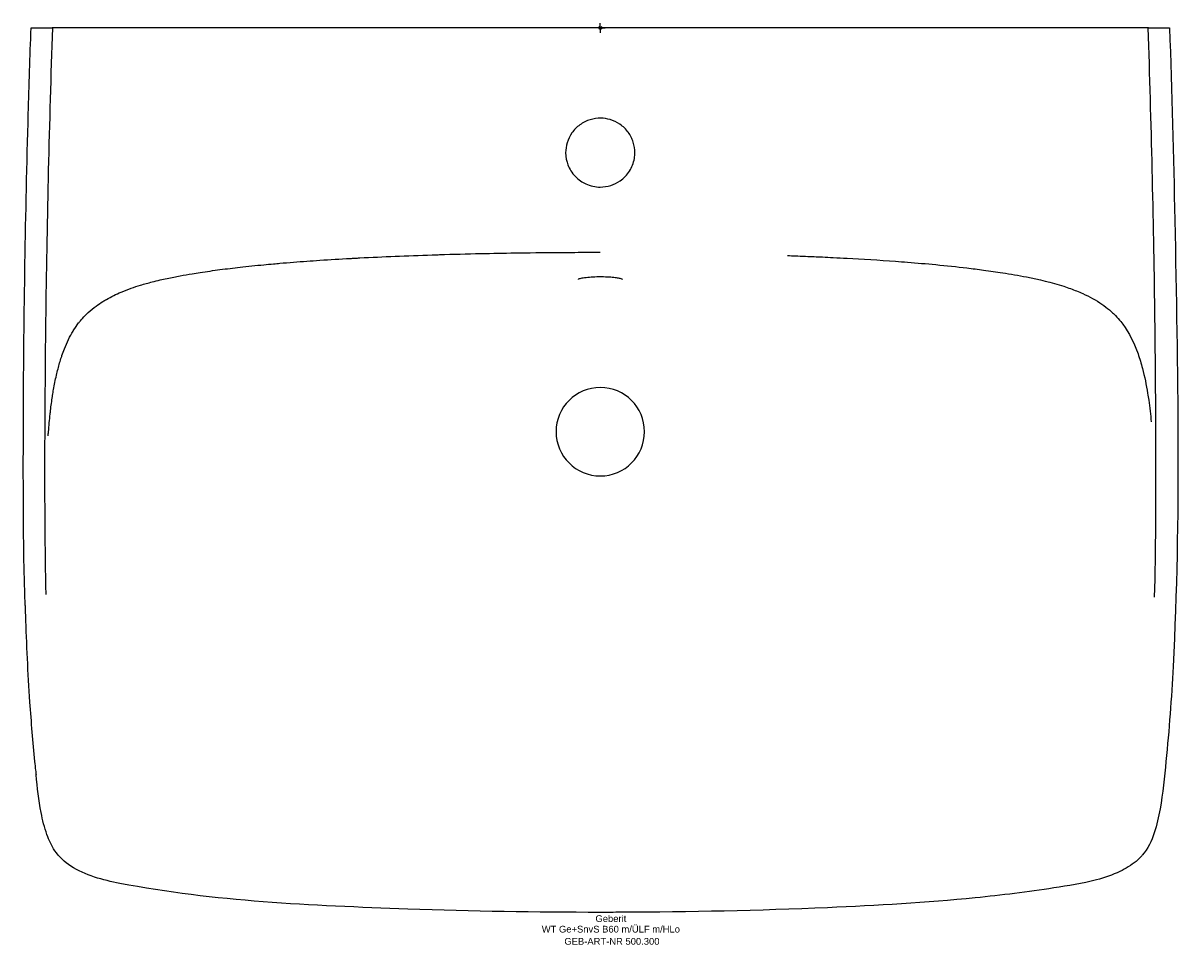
# Model space of a CAD drawing. Header units: millimetres. Extents: x -300 to 302, y -477 to 2.
import ezdxf
from ezdxf.enums import TextEntityAlignment as Align

# ---------------------------------------------------------------- set-up
doc = ezdxf.new("R2010")
doc.units = ezdxf.units.MM
doc.layers.get('0').update_dxf_attribs({"linetype": 'CONTINUOUS'})
for name, color, linetype, lineweight in [('Arbeitspunkt(DIN)', 7, 'CONTINUOUS', 25), ('GEB-ART-NR', 1, 'CONTINUOUS', 18), ('GEB-BEZUG', 2, 'CONTINUOUS', 25), ('GEB-TEXT', 5, 'CONTINUOUS', 18)]:
    doc.layers.add(name, color=color, linetype=linetype, lineweight=lineweight)
doc.layers.add('GEB-KONTUR-A', color=5, linetype='CONTINUOUS')
doc.styles.get("Standard").update_dxf_attribs({"font": 'arial.ttf'})

# ---------------------------------------------------------------- blocks, each defined once
blk = doc.blocks.new('Einfügepunkt')
at = {"layer": 'GEB-BEZUG'}
for p, q in [((-0.71, -0.71), (0.71, 0.71)), ((-0.71, 0.71), (0.71, -0.71))]:
    blk.add_line(p, q, dxfattribs=at)

msp = doc.modelspace()

# ---------------------------------------------------------------- linework, layer by layer
at = {"layer": 'Arbeitspunkt(DIN)', "ltscale": 25}
for q in [(-2.5, 0), (0, 2.5), (0, -2.5), (2.5, 0)]:
    msp.add_line((0, 0), q, dxfattribs=at)
at = {"layer": 'GEB-KONTUR-A', "ltscale": 25}
for p, q in [((-284.9, 0), (-285.02, 0)), ((284.9, 0), (0, 0)), ((285, 0), (284.9, 0)), ((285, 0), (296, 0)), ((0.24, -46.78), (0.24, -46.78)), ((0, -460.01), (0, -460.01))]:
    msp.add_line(p, q, dxfattribs=at)
for start, end in [(90, 270), (270, 90)]:
    msp.add_arc((0, -210), 23, start, end, dxfattribs=at)
for points, knots in [([(-299.12, -300.44), (-300.1, -267.11), (-300.09, -233.76), (-299.73, -148.52), (-298.88, -96.61), (-297, -29.82), (-296.53, -14.91), (-296, 0)], [0, 0, 0, 0, 10.002114, 10.002114, 25.573704, 25.573704, 30.048574, 30.048574, 30.048574, 30.048574]), ([(-296, 0), (-296, 0), (-295.93, 0), (-295.79, 0), (-295.65, 0), (-295.45, 0), (-295.18, 0), (-295.17, 0), (-295.16, 0), (-295.15, 0), (-294.61, 0), (-293.81, 0), (-292.81, 0), (-292.81, 0), (-292.8, 0), (-292.8, 0), (-291.81, 0), (-290.63, 0), (-289.34, 0), (-289.3, 0), (-289.26, 0), (-289.22, 0), (-288.58, 0), (-287.91, 0), (-287.23, 0), (-286.87, 0), (-286.5, 0), (-286.14, 0), (-285.95, 0), (-285.77, 0), (-285.58, 0), (-285.54, 0), (-285.49, 0), (-285.45, 0), (-285.41, 0), (-285.38, 0), (-285.34, 0), (-285.24, 0), (-285.13, 0), (-285.01, 0)], [0.003795, 0.003795, 0.003795, 0.003795, 0.220156, 0.220156, 0.220156, 0.432769, 0.432769, 0.432769, 0.440115, 0.440115, 0.440115, 0.862278, 0.862278, 0.862278, 0.864912, 0.864912, 0.864912, 1.284548, 1.284548, 1.284548, 1.297168, 1.297168, 1.297168, 1.506104, 1.506104, 1.506104, 1.617027, 1.617027, 1.617027, 1.672484, 1.672484, 1.672484, 1.686348, 1.686348, 1.686348, 1.696746, 1.696746, 1.696746, 1.727938, 1.727938, 1.727938, 1.727938]), ([(-284.9, 0), (-285.73, -24.66), (-286.44, -49.32), (-287.59, -98.43), (-288.04, -122.88), (-288.36, -147.55), (-288.36, -147.77), (-288.68, -172.33), (-288.87, -196.68), (-288.93, -221.35), (-288.93, -221.67), (-288.98, -246.23), (-288.9, -270.48), (-288.29, -294.71)], [0, 0, 0, 0, 0.2510944, 0.2510944, 0.5, 0.5, 0.5021855, 0.5021855, 0.75, 0.75, 0.7532776, 0.7532776, 0.9999875, 0.9999875, 0.9999875, 0.9999875]), ([(0, 0), (-47.49, 0), (-94.98, 0), (-166.21, 0), (-189.95, 0), (-237.44, 0), (-261.17, 0), (-284.9, 0)], [-28.49157, -28.49157, -28.49157, -28.49157, -14.246263, -14.246263, -7.123006, -7.123006, -0.000001, -0.000001, -0.000001, -0.000001]), ([(296, 0), (297.16, -33.31), (298.07, -66.64), (300.26, -177.34), (301.87, -254.85), (296.97, -348.61), (295.78, -365.06), (293.29, -389.74), (292.5, -398.03), (290.33, -410.39), (289.41, -414.55), (286.67, -422.79), (284.71, -426.97), (281.81, -430.34)], [0, 0, 0, 0, 10.000272, 10.000272, 33.217879, 33.217879, 38.164361, 38.164361, 40.658314, 40.658314, 41.928945, 41.928945, 43.262677, 43.262677, 43.262677, 43.262677]), ([(288.24, -296), (288.87, -271.29), (289.01, -233.96), (288.76, -184.45), (288.25, -135.17), (287.13, -73.79), (285.72, -24.65), (284.9, 0)], [0, 0, 0, 0, 0.249998, 0.374998, 0.499999, 0.749999, 1, 1, 1, 1]), ([(0.24, -46.94), (-1.59, -46.94), (-3.45, -47.18), (-7.13, -48.29), (-8.99, -49.21), (-12.21, -51.55), (-13.63, -53), (-15.84, -56.18), (-16.69, -57.94), (-17.75, -61.43), (-18.02, -63.2), (-18.02, -64.95)], [0, 0, 0, 0, 0.549153, 0.549153, 1.153955, 1.153955, 1.74502, 1.74502, 2.316854, 2.316854, 2.841462, 2.841462, 2.841462, 2.841462]), ([(18.01, -64.93), (18.01, -63.08), (17.71, -61.2), (16.54, -57.61), (15.65, -55.84), (13.33, -52.67), (11.86, -51.25), (8.65, -49.05), (6.88, -48.21), (3.49, -47.22), (1.86, -46.97), (0.24, -46.94)], [0, 0, 0, 0, 0.555485, 0.555485, 1.1351, 1.1351, 1.732179, 1.732179, 2.304262, 2.304262, 2.790821, 2.790821, 2.790821, 2.790821]), ([(-18.02, -64.86), (-18.01, -67.27), (-17.5, -69.42), (-15.98, -73.4), (-14.7, -75.44), (-11.32, -79.01), (-9.37, -80.27), (-6.39, -81.64), (-5.15, -82.06), (-2.61, -82.63), (-1.31, -82.77), (0, -82.76)], [0.5695197, 0.5695197, 0.5695197, 0.5695197, 0.7121456, 0.7121456, 0.8912192, 0.8912192, 1.0837715, 1.0837715, 1.2107754, 1.2107754, 1.3378156, 1.3378156, 1.3378156, 1.3378156]), ([(0, -82.76), (1.82, -82.76), (3.64, -82.48), (7.15, -81.39), (8.79, -80.58), (12.25, -78.18), (13.89, -76.45), (16.44, -72.44), (17.31, -70.21), (17.91, -66.87), (18, -65.86), (18.01, -64.85)], [0, 0, 0, 0, 0.547711, 0.547711, 1.099307, 1.099307, 1.818858, 1.818858, 2.537547, 2.537547, 2.847919, 2.847919, 2.847919, 2.847919]), ([(-287.1, -212.24), (-287.04, -211.49), (-286.98, -210.75), (-286.92, -210), (-286.68, -206.94), (-286.4, -203.88), (-286.06, -200.82), (-285.99, -200.2), (-285.92, -199.58), (-285.85, -198.96), (-285.56, -196.51), (-285.24, -194.06), (-284.87, -191.62), (-284.84, -191.45), (-284.81, -191.28), (-284.79, -191.11), (-284.63, -190.08), (-284.46, -189.06), (-284.28, -188.04), (-283.85, -185.56), (-283.36, -183.1), (-282.8, -180.65), (-282.54, -179.53), (-282.27, -178.42), (-281.98, -177.32), (-281.45, -175.28), (-280.86, -173.25), (-280.2, -171.25), (-280.11, -170.97), (-280.02, -170.7), (-279.93, -170.43), (-279.53, -169.26), (-279.11, -168.1), (-278.66, -166.94), (-277.99, -165.26), (-277.27, -163.6), (-276.48, -161.98), (-275.76, -160.51), (-274.98, -159.07), (-274.13, -157.67), (-274.04, -157.52), (-273.95, -157.38), (-273.86, -157.23), (-273.05, -155.93), (-272.18, -154.67), (-271.25, -153.46), (-271.09, -153.24), (-270.92, -153.03), (-270.75, -152.82), (-270.48, -152.48), (-270.2, -152.14), (-269.92, -151.81), (-269.03, -150.77), (-268.1, -149.78), (-267.12, -148.83), (-266.83, -148.54), (-266.53, -148.26), (-266.22, -147.98), (-264.94, -146.81), (-263.59, -145.71), (-262.18, -144.68), (-261.03, -143.84), (-259.84, -143.04), (-258.63, -142.28), (-258.04, -141.92), (-257.45, -141.57), (-256.85, -141.22), (-255.59, -140.49), (-254.3, -139.81), (-253, -139.17), (-251.72, -138.54), (-250.43, -137.96), (-249.13, -137.4), (-247.4, -136.67), (-245.66, -135.99), (-243.89, -135.37), (-242.31, -134.81), (-240.72, -134.29), (-239.11, -133.8), (-237.08, -133.18), (-235.04, -132.62), (-232.98, -132.09), (-231.61, -131.74), (-230.24, -131.41), (-228.86, -131.09), (-226.49, -130.55), (-224.11, -130.05), (-221.73, -129.57), (-220.66, -129.36), (-219.59, -129.16), (-218.51, -128.96), (-216.4, -128.57), (-214.28, -128.2), (-212.15, -127.84), (-210.81, -127.62), (-209.47, -127.41), (-208.13, -127.2), (-204.67, -126.66), (-201.21, -126.17), (-197.75, -125.71), (-194.28, -125.25), (-190.81, -124.83), (-187.34, -124.44), (-183.24, -123.97), (-179.14, -123.55), (-175.04, -123.16), (-173.34, -122.99), (-171.64, -122.84), (-169.95, -122.69), (-168.82, -122.58), (-167.69, -122.49), (-166.56, -122.39), (-161.93, -121.99), (-157.29, -121.63), (-152.66, -121.3), (-150.38, -121.13), (-148.09, -120.97), (-145.81, -120.82), (-140.56, -120.47), (-135.3, -120.16), (-130.04, -119.87), (-129.2, -119.82), (-128.37, -119.78), (-127.53, -119.73), (-126.71, -119.69), (-125.9, -119.64), (-125.09, -119.6), (-118.95, -119.28), (-112.81, -119), (-106.66, -118.74), (-105.9, -118.71), (-105.13, -118.68), (-104.37, -118.64), (-97.93, -118.38), (-91.48, -118.15), (-85.04, -117.95), (-84.57, -117.93), (-84.1, -117.92), (-83.63, -117.9), (-76.47, -117.68), (-69.32, -117.49), (-62.16, -117.33), (-61.42, -117.32), (-60.67, -117.3), (-59.93, -117.29), (-53.95, -117.16), (-47.98, -117.05), (-42, -116.97), (-34.51, -116.86), (-27.03, -116.79), (-19.54, -116.74), (-15.29, -116.72), (-11.05, -116.7), (-6.81, -116.69), (-4.54, -116.68), (-2.27, -116.68), (0, -116.68)], [0, 0, 0, 0, 0.006614, 0.006614, 0.006614, 0.033735, 0.033735, 0.033735, 0.039242, 0.039242, 0.039242, 0.060967, 0.060967, 0.060967, 0.0625, 0.0625, 0.0625, 0.071643, 0.071643, 0.071643, 0.093813, 0.093813, 0.093813, 0.103871, 0.103871, 0.103871, 0.122475, 0.122475, 0.122475, 0.125, 0.125, 0.125, 0.135914, 0.135914, 0.135914, 0.15185, 0.15185, 0.15185, 0.166274, 0.166274, 0.166274, 0.167787, 0.167787, 0.167787, 0.181273, 0.181273, 0.181273, 0.183666, 0.183666, 0.183666, 0.1875, 0.1875, 0.1875, 0.199516, 0.199516, 0.199516, 0.203153, 0.203153, 0.203153, 0.218516, 0.218516, 0.218516, 0.231111, 0.231111, 0.231111, 0.237186, 0.237186, 0.237186, 0.25, 0.25, 0.25, 0.262492, 0.262492, 0.262492, 0.279014, 0.279014, 0.279014, 0.293784, 0.293784, 0.293784, 0.3125, 0.3125, 0.3125, 0.324953, 0.324953, 0.324953, 0.346393, 0.346393, 0.346393, 0.356012, 0.356012, 0.356012, 0.375, 0.375, 0.375, 0.386975, 0.386975, 0.386975, 0.417803, 0.417803, 0.417803, 0.448632, 0.448632, 0.448632, 0.48498, 0.48498, 0.48498, 0.5, 0.5, 0.5, 0.509997, 0.509997, 0.509997, 0.550993, 0.550993, 0.550993, 0.571155, 0.571155, 0.571155, 0.617608, 0.617608, 0.617608, 0.625, 0.625, 0.625, 0.632182, 0.632182, 0.632182, 0.686407, 0.686407, 0.686407, 0.693157, 0.693157, 0.693157, 0.75, 0.75, 0.75, 0.754159, 0.754159, 0.754159, 0.817289, 0.817289, 0.817289, 0.823861, 0.823861, 0.823861, 0.876558, 0.876558, 0.876558, 0.942586, 0.942586, 0.942586, 0.980011, 0.980011, 0.980011, 1, 1, 1, 1]), ([(97.36, -118.37), (99.96, -118.49), (102.66, -118.59), (109.83, -118.88), (112.54, -119), (117.44, -119.22), (119.28, -119.31), (123.56, -119.52), (125.92, -119.64), (135.9, -120.19), (145.07, -120.74), (155.65, -121.51), (157.72, -121.67), (164.65, -122.22), (169.53, -122.64), (180.04, -123.63), (185.29, -124.19), (193.48, -125.16), (196.38, -125.53), (202.6, -126.36), (205.91, -126.85), (213.17, -128), (217.49, -128.74), (227.98, -130.8), (234.71, -132.38), (242.14, -134.76), (243.32, -135.16), (246.64, -136.36), (248.75, -137.21), (254.32, -139.74), (257.72, -141.59), (262.19, -144.66), (263.46, -145.62), (265.26, -147.13), (265.83, -147.63), (266.9, -148.62), (267.41, -149.12), (268.87, -150.61), (269.79, -151.64), (273.54, -156.31), (276.77, -161.5), (280.47, -171.98), (281.24, -174.53), (283.02, -181.31), (283.9, -185.74), (284.79, -191.22), (284.97, -192.39), (285.68, -197.34), (286.12, -201.2), (286.47, -204.94)], [-39.25333, -39.25333, -39.25333, -39.25333, -36.98429, -36.98429, -35.233887, -35.233887, -34.12664, -34.12664, -32.717147, -32.717147, -28.257012, -28.257012, -27.152117, -27.152117, -24.559713, -24.559713, -21.544557, -21.544557, -19.927456, -19.927456, -18.072418, -18.072418, -15.878247, -15.878247, -12.403126, -12.403126, -11.744711, -11.744711, -10.527871, -10.527871, -8.471912, -8.471912, -7.607939, -7.607939, -7.199118, -7.199118, -6.8133, -6.8133, -6.066741, -6.066741, -3.566631, -3.566631, -2.789493, -2.789493, -1.486036, -1.486036, -1.128826, -1.128826, -0.000082, -0.000082, -0.000082, -0.000082]), ([(0, -129.51), (-1.26, -129.51), (-2.53, -129.54), (-5.03, -129.66), (-6.29, -129.76), (-8.47, -130.02), (-9.42, -130.17), (-10.47, -130.4), (-10.76, -130.48), (-11.2, -130.61), (-11.36, -130.67), (-11.55, -130.76), (-11.59, -130.78), (-11.59, -130.78)], [0, 0, 0, 0, 0.375913, 0.375913, 0.787349, 0.787349, 1.189455, 1.189455, 1.368822, 1.368822, 1.531941, 1.531941, 1.656683, 1.656683, 1.656683, 1.656683]), ([(11.58, -130.79), (11.58, -130.79), (11.58, -130.78), (11.51, -130.75), (11.41, -130.7), (11.03, -130.56), (10.7, -130.46), (9.79, -130.25), (9.13, -130.13), (7.52, -129.9), (6.51, -129.79), (4.26, -129.62), (2.99, -129.56), (1.13, -129.52), (0.56, -129.51), (0, -129.51)], [0.343399, 0.343399, 0.343399, 0.343399, 0.396957, 0.396957, 0.55118, 0.55118, 0.778825, 0.778825, 1.083254, 1.083254, 1.44, 1.44, 1.831396, 1.831396, 2.00151, 2.00151, 2.00151, 2.00151]), ([(-299.12, -300.44), (-299.07, -302.12), (-299.02, -303.81), (-298.72, -313), (-298.42, -320.5), (-297.68, -335.55), (-297.25, -343.09), (-296.37, -355.86), (-295.98, -361.08), (-295.12, -371.3), (-294.65, -376.39), (-293.97, -383.13), (-293.81, -384.64), (-293.56, -386.98), (-293.49, -387.63), (-293.39, -388.51)], [29.322838, 29.322838, 29.322838, 29.322838, 29.792612, 29.792612, 31.887222, 31.887222, 33.994744, 33.994744, 35.458279, 35.458279, 36.8592, 36.8592, 37.281169, 37.281169, 37.542209, 37.542209, 37.542209, 37.542209]), ([(0, -460.01), (-33.34, -460.01), (-66.69, -459.52), (-150.11, -456.5), (-200.59, -454.42), (-258.67, -443.23), (-267.74, -440.82), (-278.53, -433.82), (-281.51, -431.13), (-285.4, -425.37), (-286.71, -422.49), (-289.06, -415.84), (-289.98, -411.98), (-291.98, -401.63), (-292.68, -395.06), (-293.39, -388.51)], [0, 0, 0, 0, 10.001391, 10.001391, 25.043326, 25.043326, 27.745897, 27.745897, 28.901477, 28.901477, 29.83275, 29.83275, 31.017842, 31.017842, 32.994564, 32.994564, 32.994564, 32.994564]), ([(278.58, -433.51), (278.85, -433.28), (279.12, -433.05), (279.6, -432.62), (279.82, -432.42), (280.15, -432.11), (280.26, -431.99), (280.51, -431.75), (280.64, -431.62), (281, -431.25), (281.23, -431.01), (281.57, -430.62), (281.69, -430.48), (281.81, -430.34)], [28.0497681, 28.0497681, 28.0497681, 28.0497681, 28.148916, 28.148916, 28.2321553, 28.2321553, 28.2781616, 28.2781616, 28.3300327, 28.3300327, 28.42349, 28.42349, 28.4755693, 28.4755693, 28.4755693, 28.4755693]), ([(278.58, -433.51), (276.05, -435.61), (273.18, -437.32), (266.31, -440.6), (262.19, -441.99), (250.74, -445.02), (243.28, -446.15), (222.28, -449.44), (208.64, -451.12), (169.45, -454.99), (143.82, -456.45), (82.41, -459.16), (46.58, -459.87), (7.17, -460), (3.58, -460.01), (0, -460.01)], [0, 0, 0, 0, 0.986949, 0.986949, 2.282312, 2.282312, 4.538379, 4.538379, 8.6586, 8.6586, 16.353329, 16.353329, 27.099973, 27.099973, 28.1759, 28.1759, 28.1759, 28.1759])]:
    msp.add_open_spline(points, degree=3, knots=knots, dxfattribs=at)
msp.add_open_spline([(18.01, -64.93), (18.01, -64.93), (18.01, -64.93), (18.01, -64.93)], degree=3, dxfattribs=at)

# ---------------------------------------------------------------- block references
at = {"ltscale": 25}
msp.add_blockref('Einfügepunkt', (0, 0), dxfattribs=at)

# ---------------------------------------------------------------- texts
at = {"layer": 'GEB-ART-NR'}
msp.add_text('GEB-ART-NR 500.300', height=3.5, dxfattribs=at).set_placement((6.04, -476.85), align=Align.CENTER)
at = {"layer": 'GEB-TEXT'}
for s, p in [('Geberit', (5.49, -465.01)), ('WT Ge+SnvS B60 m/ÜLF m/HLo', (5.49, -470.51))]:
    msp.add_text(s, height=3.5, dxfattribs=at).set_placement(p, align=Align.CENTER)

doc.saveas('drawing.dxf')
